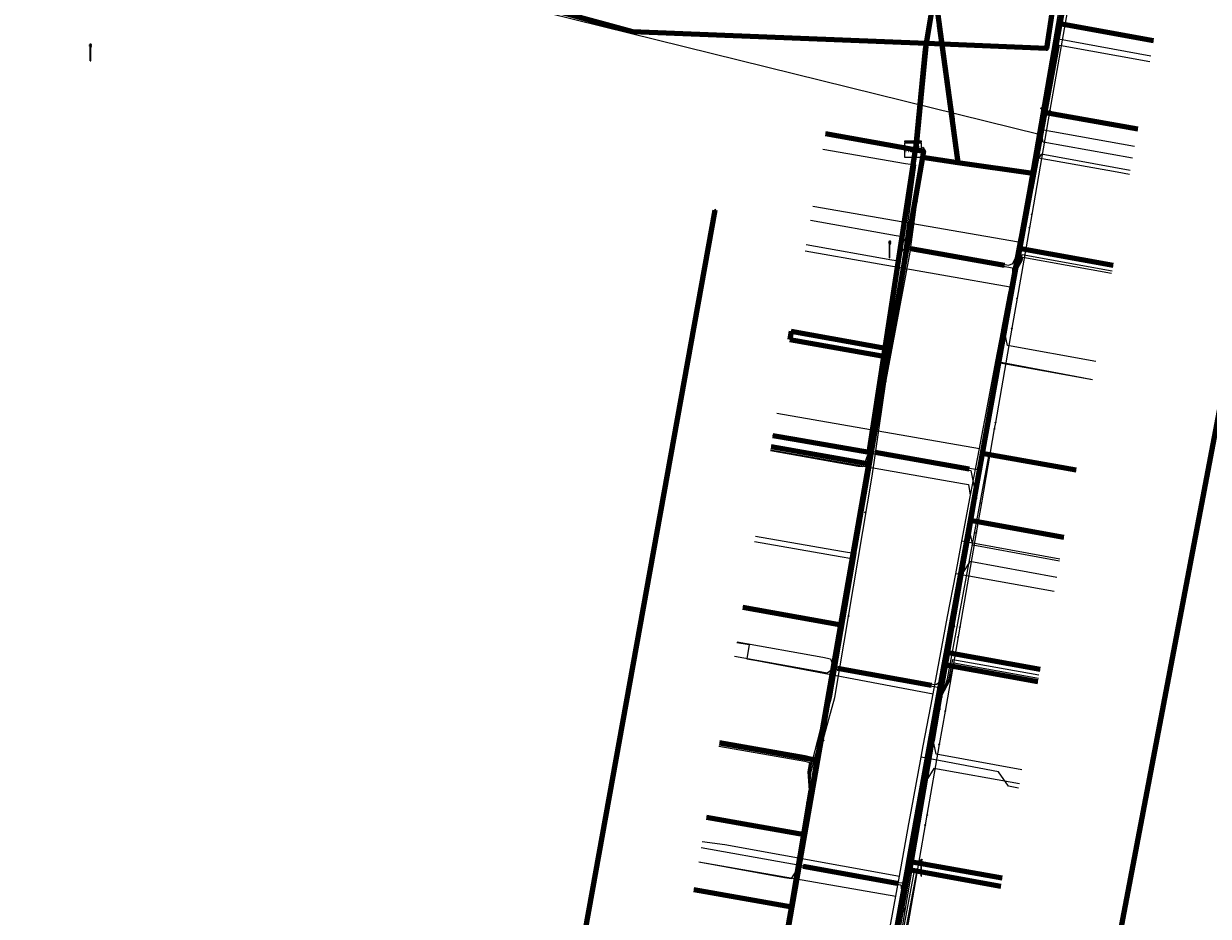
# Model space of a CAD drawing. Extents: x 152558 to 154479, y 462974 to 463683.
# Tile 166 of 256: x 153274 to 153331, y 463504 to 463547. Entities that reach past the tile are written whole.
import ezdxf
from ezdxf.enums import TextEntityAlignment as Align
from ezdxf.lldxf.tags import DXFTag

# ---------------------------------------------------------------- set-up
doc = ezdxf.new("R2010")
doc.units = 0
doc.header["$LTSCALE"] = 0.2
doc.layers.get('0').update_dxf_attribs({"linetype": 'CONTINUOUS'})
for name, color, linetype, lineweight in [('B-RO-KL-DATA_COAXIAAL_17_ZIGGO BV-G', 90, 'KL-DATA-N', 18), ('B-RO-KL-DATA_COAXIAAL_7_ZIGGO BV-G', 90, 'KL-DATA-N', 18), ('B-RO-KL-DATA_HULPSTUK_KPN BV-S', 90, 'CONTINUOUS', 25), ('B-RO-KL-DATA_HULPSTUK_REGGEFIBER OPERATOR BV-S', 90, 'CONTINUOUS', 25), ('B-RO-KL-DATA_HULPSTUK_ZIGGO BV-S', 90, 'CONTINUOUS', 25), ('B-RO-KL-DATA_KABELBED_KPN BV-G', 90, 'CONTINUOUS', 100), ('B-RO-KL-DATA_KABELBED_ZIGGO BV-G', 90, 'CONTINUOUS', 100), ('B-RO-KL-DATA_MANTELBUIS_STAAL_1.1_KPN BV-G', 90, 'CONTINUOUS', 100), ('B-RO-KL-DATA_MANTELBUIS_ZIGGO BV-G', 90, 'CONTINUOUS', 100), ('B-RO-KL-DATA_REGGEFIBER OPERATOR BV-G', 90, 'KL-DATA-N', 18), ('B-RO-KL-ET_LS_400 V_STEDIN NETBEHEER BV-G', 190, 'KL-LS-N', 18), ('B-RO-KL-ET_LS_GEMEENTE AMERSFOORT-S', 190, 'CONTINUOUS', 25), ('B-RO-KL-GAS_LD_KOPER_22_0.1 BAR_STEDIN NETBEHEER BV-G', 50, 'KL-GAS-LD-N', 18), ('B-RO-KL-GAS_LD_MANTELBUIS_PVC_STEDIN NETBEHEER BV-G', 50, 'CONTINUOUS', 100), ('B-RO-KL-GAS_LD_PE_32_0.1 BAR_STEDIN NETBEHEER BV-G', 50, 'KL-GAS-LD-N', 18), ('B-RO-KL-GAS_LD_PVC_63_0.1 BAR_STEDIN NETBEHEER BV-G', 50, 'KL-GAS-LD-N', 18), ('B-RO-KL-WATER_100_VITENS-G', 170, 'KL-WATER-N', 18), ('B-RO-KL-WATER_HULPSTUK_VITENS-S', 170, 'CONTINUOUS', 25)]:
    doc.layers.add(name, color=color, linetype=linetype, lineweight=lineweight)
doc.styles.add('NLCS-ISO', font='NLCS-ISO.ttf')
tags = doc.linetypes.add('KL-DATA-N', pattern='A,4,-1,[101,NLCS.SHX,S=0.5,R=0,X=0,Y=0],-1,4,-1,["D",Standard,S=1,R=0,X=-0.25,Y=-0.5],-1.5', length=12.5).pattern_tags.tags
tags[18] = DXFTag(74, 10)
tags = doc.linetypes.add('KL-GAS-LD-N', pattern='A,4,-1,[69,NLCS.SHX,S=0.5,R=0,X=0,Y=0],-1,4,-1,["L",Standard,S=1,R=0,X=0.25,Y=-0.5],-2', length=13).pattern_tags.tags
tags[18] = DXFTag(74, 10)
tags = doc.linetypes.add('KL-LS-N', pattern='A,4,-1,[103,NLCS.SHX,S=0.75,R=0,X=0,Y=0],-1,4,-1,["L",Standard,S=1,R=0,X=0,Y=-0.5],-2', length=13).pattern_tags.tags
tags[18] = DXFTag(74, 10)
doc.linetypes.add('KL-WATER-N', pattern='A,7,-0.5,[168,NLCS.SHX,S=0.75,R=0,X=0.75,Y=0],-2', length=9.5)

# ---------------------------------------------------------------- blocks, each defined once
blk = doc.blocks.new('SKL-WTB_HULP_KAST-SO')
at = {"color": 0, "linetype": 'ByBlock', "lineweight": 18}
for points in [[(-2, 2), (2, 2), (2, 1.68), (-2, 1.68)], [(-2, 1.52), (2, 1.52), (2, -2), (-2, -2)]]:
    blk.add_lwpolyline(points, close=True, dxfattribs=at)
at = {"color": 0, "linetype": 'ByBlock', "lineweight": 18, "style": 'NLCS-ISO'}
blk.add_text('kast', height=1.5, dxfattribs=at).set_placement((0, 0), align=Align.MIDDLE_CENTER)
at = {"color": 0, "linetype": 'ByBlock', "lineweight": 18, "style": 'NLCS-ISO', "flags": 1}
for tag, p in [('TYPE', (2.5, 0)), ('OMSCHRIJVING', (2.5, -3)), ('LABEL', (2.5, -1.5))]:
    blk.add_attdef(tag, p, '', height=1, dxfattribs=at)
blk = doc.blocks.new('SKL-WTB_HULP_OVERIG-SO')
at = {"color": 0, "linetype": 'ByBlock', "lineweight": 18}
for points in [[(-0.14, 0.14), (0.14, -0.14)], [(0.14, 0.14), (-0.14, -0.14)]]:
    blk.add_lwpolyline(points, dxfattribs=at)
at = {"color": 0, "linetype": 'ByBlock', "lineweight": 18, "style": 'NLCS-ISO', "flags": 1}
for tag, p in [('TYPE', (1.5, 0)), ('OMSCHRIJVING', (1.5, -3)), ('LABEL', (1.5, -1.5))]:
    blk.add_attdef(tag, p, '', height=1, dxfattribs=at)
blk = doc.blocks.new('SKL-ET_LS_MAST-SO')
for p, q in [((-0.05, 2.07), (0.05, 2.07)), ((-0.05, -2), (0.05, -2))]:
    blk.add_line(p, q)
for points in [[(-0.18, 1.76), (-0.22, 1.76), (-0.22, 1.84), (-0.18, 1.84), (-0.18, 1.79)], [(-0.18, 1.49), (-0.22, 1.49), (-0.22, 1.57), (-0.18, 1.57), (-0.18, 1.52)], [(-0.18, 1.79), (-0.05, 1.79)], [(-0.18, 1.76), (-0.05, 1.76)], [(-0.18, 1.52), (-0.05, 1.52)], [(-0.18, 1.49), (-0.05, 1.49)], [(-0.05, -2), (-0.05, 2.07)], [(0.05, -2), (0.05, 2.07)], [(0.18, 1.92), (0.05, 1.92)], [(0.18, 1.89), (0.05, 1.89)], [(0.18, 1.66), (0.05, 1.66)], [(0.18, 1.63), (0.05, 1.63)], [(0.18, 1.39), (0.05, 1.39)], [(0.18, 1.36), (0.05, 1.36)], [(0.18, 1.89), (0.22, 1.89), (0.22, 1.97), (0.18, 1.97), (0.18, 1.92)], [(0.18, 1.63), (0.22, 1.63), (0.22, 1.71), (0.18, 1.71), (0.18, 1.66)], [(0.18, 1.36), (0.22, 1.36), (0.22, 1.44), (0.18, 1.44), (0.18, 1.39)]]:
    blk.add_lwpolyline(points)

msp = doc.modelspace()

# ---------------------------------------------------------------- linework, layer by layer
at = {"layer": 'B-RO-KL-DATA_COAXIAAL_17_ZIGGO BV-G', "flags": 128}
for points in [[(153316.512, 463541.323), (153317.02, 463541.232), (153316.969, 463540.937), (153318.681, 463540.689), (153322.294, 463540.166), (153322.827, 463543.119), (153323.597, 463547.374), (153325.03, 463555.309)], [(153316.512, 463541.323), (153317.02, 463541.232), (153316.969, 463540.937), (153315.36, 463531.696), (153315.291, 463531.302), (153314.392, 463526.139), (153313.04, 463518.376), (153311.902, 463511.835), (153311.277, 463508.248), (153310.67, 463504.761), (153310.07, 463501.313), (153309.84, 463500), (153308.945, 463494.859), (153307.279, 463485.46), (153306.561, 463481.408), (153305.584, 463475.894), (153305.318, 463474.949), (153304.874, 463474.075), (153304.268, 463473.305), (153303.524, 463472.667), (153302.669, 463472.187), (153301.738, 463471.883), (153300.764, 463471.767), (153294.489, 463472.738), (153291.441, 463473.21), (153289.631, 463473.49), (153283.497, 463474.599), (153281.498, 463474.961), (153276.824, 463475.807), (153275.897, 463470.552), (153275.147, 463470.684), (153274.343, 463466.124), (153274.096, 463464.724), (153274.062, 463464.533), (153273.639, 463464.608)]]:
    msp.add_lwpolyline(points, dxfattribs=at)
at = {"layer": 'B-RO-KL-DATA_COAXIAAL_7_ZIGGO BV-G', "flags": 128}
for points in [[(153316.512, 463541.323), (153317.02, 463541.232), (153316.969, 463540.937), (153318.681, 463540.689), (153318.399, 463542.754), (153317.777, 463547.296), (153317.659, 463548.156), (153317.592, 463548.65), (153318.452, 463553.268), (153322.118, 463572.957), (153322.192, 463573.352), (153322.274, 463573.794), (153318.608, 463574.805), (153317.837, 463575.018), (153321.951, 463590.626), (153320.987, 463590.89), (153318.091, 463591.676), (153316.199, 463592.189), (153315.383, 463592.41), (153312.106, 463593.298), (153306.605, 463594.792), (153300.523, 463596.442), (153301.204, 463598.951)], [(153316.512, 463541.323), (153317.02, 463541.232), (153316.969, 463540.937), (153318.681, 463540.689), (153318.399, 463542.754), (153317.777, 463547.296), (153317.659, 463548.156), (153317.592, 463548.65), (153318.452, 463553.268), (153322.118, 463572.957), (153322.192, 463573.352), (153322.274, 463573.794), (153318.608, 463574.805), (153317.837, 463575.018), (153321.951, 463590.626), (153320.987, 463590.89), (153318.091, 463591.676), (153316.199, 463592.189), (153315.383, 463592.41), (153312.106, 463593.298), (153306.605, 463594.792), (153307.286, 463597.301)], [(153316.512, 463541.323), (153317.02, 463541.232), (153316.969, 463540.937), (153318.681, 463540.689), (153318.399, 463542.754), (153317.777, 463547.296), (153317.659, 463548.156), (153317.592, 463548.65), (153318.452, 463553.268), (153322.118, 463572.957), (153322.192, 463573.352), (153322.274, 463573.794), (153318.608, 463574.805), (153317.837, 463575.018), (153321.951, 463590.626), (153320.987, 463590.89), (153318.091, 463591.676), (153316.199, 463592.189), (153315.383, 463592.41), (153312.106, 463593.298), (153312.788, 463595.813)], [(153316.512, 463541.323), (153317.02, 463541.232), (153316.969, 463540.937), (153318.681, 463540.689), (153318.399, 463542.754), (153317.777, 463547.296), (153317.659, 463548.156), (153317.592, 463548.65), (153318.452, 463553.268), (153322.118, 463572.957), (153322.192, 463573.352), (153322.274, 463573.794), (153318.608, 463574.805), (153317.837, 463575.018), (153312.621, 463576.456), (153301.17, 463579.614), (153297.548, 463580.613), (153290.653, 463582.514), (153289.688, 463582.78), (153286.661, 463583.85), (153286.139, 463583.992), (153286.028, 463583.58), (153284.965, 463579.643)], [(153316.512, 463541.323), (153317.02, 463541.232), (153316.969, 463540.937), (153318.681, 463540.689), (153318.399, 463542.754), (153317.777, 463547.296), (153317.659, 463548.156), (153317.592, 463548.65), (153318.452, 463553.268), (153322.118, 463572.957), (153322.192, 463573.352), (153322.274, 463573.794), (153318.608, 463574.805), (153317.837, 463575.018), (153312.621, 463576.456), (153301.17, 463579.614), (153297.548, 463580.613), (153296.633, 463577.297)], [(153316.512, 463541.323), (153317.02, 463541.232), (153316.969, 463540.937), (153318.681, 463540.689), (153318.399, 463542.754), (153317.777, 463547.296), (153317.659, 463548.156), (153317.592, 463548.65), (153318.452, 463553.268), (153322.118, 463572.957), (153322.192, 463573.352), (153322.274, 463573.794), (153318.608, 463574.805), (153317.837, 463575.018), (153312.621, 463576.456), (153301.17, 463579.614), (153301.08, 463579.285), (153300.249, 463576.237)], [(153316.512, 463541.323), (153317.02, 463541.232), (153316.969, 463540.937), (153318.681, 463540.689), (153318.399, 463542.754), (153317.777, 463547.296), (153317.659, 463548.156), (153317.592, 463548.65), (153318.452, 463553.268), (153322.118, 463572.957), (153322.192, 463573.352), (153320.688, 463573.745), (153320.049, 463573.912), (153318.475, 463574.323), (153318.411, 463574.341), (153318.245, 463574.389), (153313.789, 463575.659), (153312.504, 463576.026), (153308.74, 463577.1), (153307.933, 463574.27)], [(153316.512, 463541.323), (153317.02, 463541.232), (153316.969, 463540.937), (153318.681, 463540.689), (153318.399, 463542.754), (153317.777, 463547.296), (153317.659, 463548.156), (153317.592, 463548.65), (153318.452, 463553.268), (153322.118, 463572.957), (153322.192, 463573.352), (153322.274, 463573.794), (153318.608, 463574.805), (153317.837, 463575.018), (153312.621, 463576.456), (153312.504, 463576.026), (153311.701, 463573.079)], [(153316.512, 463541.323), (153317.02, 463541.232), (153316.969, 463540.937), (153318.681, 463540.689), (153318.399, 463542.754), (153317.777, 463547.296), (153317.659, 463548.156), (153317.592, 463548.65), (153318.452, 463553.268), (153322.118, 463572.957), (153322.192, 463573.352), (153320.688, 463573.745), (153320.049, 463573.912), (153318.475, 463574.323), (153318.411, 463574.341), (153318.245, 463574.389), (153313.789, 463575.659), (153312.504, 463576.026), (153311.701, 463573.079)], [(153316.512, 463541.323), (153317.02, 463541.232), (153316.969, 463540.937), (153318.681, 463540.689), (153318.399, 463542.754), (153317.777, 463547.296), (153317.659, 463548.156), (153317.592, 463548.65), (153318.452, 463553.268), (153322.118, 463572.957), (153322.192, 463573.352), (153320.688, 463573.745), (153320.049, 463573.912), (153318.475, 463574.323), (153318.411, 463574.341), (153318.245, 463574.389), (153313.789, 463575.659), (153312.955, 463572.733)], [(153316.512, 463541.323), (153317.02, 463541.232), (153316.969, 463540.937), (153318.681, 463540.689), (153322.294, 463540.166), (153322.827, 463543.119), (153323.597, 463547.374), (153325.03, 463555.309), (153326.833, 463565.294), (153328.014, 463571.83), (153329.59, 463571.419), (153329.896, 463571.339), (153329.947, 463571.325), (153329.949, 463571.325), (153329.991, 463571.314), (153330.006, 463571.31), (153330.022, 463571.306), (153330.089, 463571.288), (153330.211, 463571.256), (153330.276, 463571.239), (153332.978, 463570.533), (153335.497, 463569.854), (153335.575, 463570.146), (153341.66, 463568.512), (153341.58, 463568.215), (153340.753, 463565.132)], [(153334.667, 463566.761), (153335.497, 463569.854), (153332.978, 463570.533), (153330.276, 463571.239), (153330.211, 463571.256), (153330.089, 463571.288), (153330.022, 463571.306), (153330.006, 463571.31), (153329.991, 463571.314), (153329.949, 463571.325), (153329.947, 463571.325), (153329.896, 463571.339), (153329.59, 463571.419), (153328.014, 463571.83), (153326.833, 463565.294), (153325.03, 463555.309), (153323.597, 463547.374), (153322.827, 463543.119), (153322.294, 463540.166), (153318.681, 463540.689), (153316.969, 463540.937), (153317.02, 463541.232), (153316.512, 463541.323)], [(153316.512, 463541.323), (153317.02, 463541.232), (153316.969, 463540.937), (153318.681, 463540.689), (153322.294, 463540.166), (153322.827, 463543.119), (153323.597, 463547.374), (153325.03, 463555.309), (153326.833, 463565.294), (153328.014, 463571.83), (153329.59, 463571.419), (153329.896, 463571.339), (153329.947, 463571.325), (153329.949, 463571.325), (153329.991, 463571.314), (153330.006, 463571.31), (153330.022, 463571.306), (153330.089, 463571.288), (153330.211, 463571.256), (153330.276, 463571.239), (153332.978, 463570.533), (153335.497, 463569.854), (153335.575, 463570.146), (153341.66, 463568.512), (153345.619, 463567.45), (153345.538, 463567.148), (153344.711, 463564.065)], [(153305.316, 463561.728), (153304.333, 463561.908), (153303.793, 463558.957), (153303.26, 463556.049), (153309.274, 463554.948), (153312.225, 463554.408), (153315.564, 463553.797), (153318.452, 463553.268), (153317.592, 463548.65), (153317.659, 463548.156), (153317.777, 463547.296), (153318.399, 463542.754), (153318.681, 463540.689), (153316.969, 463540.937), (153317.02, 463541.232), (153316.512, 463541.323)], [(153316.512, 463541.323), (153317.02, 463541.232), (153316.969, 463540.937), (153318.681, 463540.689), (153318.399, 463542.754), (153317.777, 463547.296), (153317.659, 463548.156), (153317.592, 463548.65), (153318.452, 463553.268), (153315.564, 463553.797), (153312.225, 463554.408), (153309.274, 463554.948), (153309.814, 463557.899), (153310.354, 463560.85), (153311.338, 463560.67)], [(153316.512, 463541.323), (153317.02, 463541.232), (153316.969, 463540.937), (153318.681, 463540.689), (153318.399, 463542.754), (153317.777, 463547.296), (153317.659, 463548.156), (153317.592, 463548.65), (153318.452, 463553.268), (153315.564, 463553.797), (153312.225, 463554.408), (153309.274, 463554.948), (153303.26, 463556.049), (153303.793, 463558.957), (153304.776, 463558.777)], [(153316.512, 463541.323), (153317.02, 463541.232), (153316.969, 463540.937), (153318.681, 463540.689), (153318.399, 463542.754), (153317.777, 463547.296), (153317.659, 463548.156), (153317.592, 463548.65), (153318.452, 463553.268), (153315.564, 463553.797), (153312.225, 463554.408), (153309.274, 463554.948), (153309.814, 463557.899), (153310.798, 463557.719)], [(153316.512, 463541.323), (153317.02, 463541.232), (153316.969, 463540.937), (153318.681, 463540.689), (153322.294, 463540.166), (153322.827, 463543.119), (153323.597, 463547.374), (153328.125, 463546.561)], [(153316.512, 463541.323), (153317.02, 463541.232), (153316.969, 463540.937), (153318.681, 463540.689), (153322.294, 463540.166), (153322.827, 463543.119), (153327.36, 463542.304)], [(153312.29, 463542.077), (153316.512, 463541.323)], [(153316.512, 463541.323), (153317.02, 463541.232), (153316.969, 463540.937), (153315.36, 463531.696), (153315.291, 463531.302), (153314.392, 463526.139), (153313.04, 463518.376), (153311.902, 463511.835), (153311.277, 463508.248), (153310.67, 463504.761), (153310.07, 463501.313), (153309.84, 463500), (153308.945, 463494.859), (153304.216, 463495.685)], [(153316.512, 463541.323), (153317.02, 463541.232), (153316.969, 463540.937), (153315.36, 463531.696), (153315.291, 463531.302), (153314.392, 463526.139), (153313.04, 463518.376), (153311.902, 463511.835), (153311.277, 463508.248), (153310.67, 463504.761), (153310.07, 463501.313), (153305.339, 463502.158)], [(153316.512, 463541.323), (153317.02, 463541.232), (153316.969, 463540.937), (153315.36, 463531.696), (153315.291, 463531.302), (153314.392, 463526.139), (153313.04, 463518.376), (153311.902, 463511.835), (153311.277, 463508.248), (153310.67, 463504.761), (153305.939, 463505.606)], [(153316.512, 463541.323), (153317.02, 463541.232), (153316.969, 463540.937), (153315.36, 463531.696), (153315.291, 463531.302), (153314.392, 463526.139), (153313.04, 463518.376), (153311.902, 463511.835), (153311.277, 463508.248), (153306.551, 463509.092)], [(153316.512, 463541.323), (153317.02, 463541.232), (153316.969, 463540.937), (153315.36, 463531.696), (153315.291, 463531.302), (153314.392, 463526.139), (153313.04, 463518.376), (153311.902, 463511.835), (153307.171, 463512.68)], [(153316.512, 463541.323), (153317.02, 463541.232), (153316.969, 463540.937), (153315.36, 463531.696), (153315.291, 463531.302), (153314.392, 463526.139), (153313.04, 463518.376), (153308.31, 463519.22)], [(153316.512, 463541.323), (153317.02, 463541.232), (153316.969, 463540.937), (153315.36, 463531.696), (153315.291, 463531.302), (153314.392, 463526.139), (153309.662, 463526.984)], [(153316.512, 463541.323), (153317.02, 463541.232), (153316.969, 463540.937), (153315.36, 463531.696), (153315.291, 463531.302), (153310.566, 463532.146), (153310.634, 463532.54)], [(153316.512, 463541.323), (153317.02, 463541.232), (153316.969, 463540.937), (153315.36, 463531.696), (153315.291, 463531.302), (153310.566, 463532.146)], [(153316.692, 463487.094), (153316.293, 463487.166), (153316.205, 463486.674), (153312.743, 463487.3), (153314.24, 463495.583), (153314.472, 463496.865), (153315.04, 463500), (153316.225, 463506.561), (153316.296, 463506.955), (153318.009, 463516.44), (153318.116, 463517.031), (153319.266, 463523.4), (153319.852, 463526.647), (153321.637, 463536.529), (153322.294, 463540.166), (153318.681, 463540.689), (153316.969, 463540.937), (153317.02, 463541.232), (153316.512, 463541.323)], [(153316.512, 463541.323), (153317.02, 463541.232), (153316.969, 463540.937), (153318.681, 463540.689), (153322.294, 463540.166), (153321.637, 463536.529), (153319.852, 463526.647), (153319.266, 463523.4), (153318.116, 463517.031), (153318.009, 463516.44), (153316.296, 463506.955), (153316.225, 463506.561), (153315.04, 463500), (153314.472, 463496.865), (153314.24, 463495.583), (153318.059, 463494.899)], [(153316.512, 463541.323), (153317.02, 463541.232), (153316.969, 463540.937), (153318.681, 463540.689), (153322.294, 463540.166), (153321.637, 463536.529), (153319.852, 463526.647), (153319.266, 463523.4), (153318.116, 463517.031), (153318.009, 463516.44), (153316.296, 463506.955), (153316.225, 463506.561), (153315.04, 463500), (153314.472, 463496.865), (153319.011, 463496.084)], [(153316.512, 463541.323), (153317.02, 463541.232), (153316.969, 463540.937), (153318.681, 463540.689), (153322.294, 463540.166), (153321.637, 463536.529), (153319.852, 463526.647), (153319.266, 463523.4), (153318.116, 463517.031), (153318.009, 463516.44), (153316.296, 463506.955), (153316.225, 463506.561), (153320.753, 463505.748)], [(153316.512, 463541.323), (153317.02, 463541.232), (153316.969, 463540.937), (153318.681, 463540.689), (153322.294, 463540.166), (153321.637, 463536.529), (153319.852, 463526.647), (153319.266, 463523.4), (153318.116, 463517.031), (153318.009, 463516.44), (153316.296, 463506.955), (153320.824, 463506.142)], [(153316.512, 463541.323), (153317.02, 463541.232), (153316.969, 463540.937), (153318.681, 463540.689), (153322.294, 463540.166), (153321.637, 463536.529), (153319.852, 463526.647), (153319.266, 463523.4), (153318.116, 463517.031), (153318.009, 463516.44), (153322.54, 463515.626)], [(153316.512, 463541.323), (153317.02, 463541.232), (153316.969, 463540.937), (153318.681, 463540.689), (153322.294, 463540.166), (153321.637, 463536.529), (153326.17, 463535.715)], [(153316.512, 463541.323), (153317.02, 463541.232), (153316.969, 463540.937), (153318.681, 463540.689), (153322.294, 463540.166), (153321.637, 463536.529), (153326.17, 463535.715)], [(153316.512, 463541.323), (153317.02, 463541.232), (153316.969, 463540.937), (153318.681, 463540.689), (153322.294, 463540.166), (153321.637, 463536.529), (153319.852, 463526.647), (153319.266, 463523.4), (153318.116, 463517.031), (153322.646, 463516.217)], [(153316.512, 463541.323), (153317.02, 463541.232), (153316.969, 463540.937), (153318.681, 463540.689), (153322.294, 463540.166), (153321.637, 463536.529), (153319.852, 463526.647), (153319.266, 463523.4), (153323.795, 463522.586)], [(153316.512, 463541.323), (153317.02, 463541.232), (153316.969, 463540.937), (153318.681, 463540.689), (153322.294, 463540.166), (153321.637, 463536.529), (153319.852, 463526.647), (153324.382, 463525.834)]]:
    msp.add_lwpolyline(points, dxfattribs=at)
at = {"layer": 'B-RO-KL-DATA_KABELBED_KPN BV-G', "flags": 128}
for points in [[(153314.402, 463526.684), (153316.66, 463541.497), (153317.116, 463546.134), (153317.163, 463546.417), (153321.146, 463570.466), (153321.381, 463574.651)], [(153328.474, 463572.949), (153325.127, 463560.575), (153322.958, 463546.183), (153317.163, 463546.417), (153302.975, 463546.99), (153262.376, 463558.049)], [(153317.136, 463546.256), (153317.116, 463546.134), (153316.66, 463541.497), (153316.635, 463541.332)], [(153319.77, 463500.314), (153321.6, 463500), (153322.294, 463499.881), (153325.716, 463499.286), (153325.851, 463500), (153334.618, 463546.142)], [(153304.161, 463495.385), (153301.783, 463495.804), (153299.367, 463496.21), (153300.049, 463500), (153306.964, 463538.388)], [(153310.797, 463527.313), (153309.756, 463527.495)], [(153314.402, 463526.684), (153310.797, 463527.313)], [(153309.04, 463495.421), (153309.837, 463500), (153314.484, 463526.67), (153314.402, 463526.684)]]:
    msp.add_lwpolyline(points, dxfattribs=at)
at = {"layer": 'B-RO-KL-DATA_KABELBED_ZIGGO BV-G', "flags": 128}
for points in [[(153325.03, 463555.309), (153323.597, 463547.374)], [(153317.659, 463548.156), (153318.681, 463540.689)], [(153323.597, 463547.374), (153322.827, 463543.119)], [(153328.125, 463546.561), (153323.597, 463547.374)], [(153322.827, 463543.119), (153322.294, 463540.166)], [(153322.827, 463543.119), (153327.36, 463542.304)], [(153312.29, 463542.077), (153316.512, 463541.323)], [(153316.969, 463540.937), (153315.36, 463531.696)], [(153316.512, 463541.323), (153317.02, 463541.232), (153316.969, 463540.937)], [(153316.969, 463540.937), (153318.681, 463540.689)], [(153318.681, 463540.689), (153322.294, 463540.166)], [(153322.294, 463540.166), (153321.637, 463536.529)], [(153321.637, 463536.529), (153319.852, 463526.647)], [(153326.17, 463535.715), (153321.637, 463536.529)], [(153310.634, 463532.54), (153310.566, 463532.146)], [(153310.634, 463532.54), (153315.36, 463531.696)], [(153310.566, 463532.146), (153315.291, 463531.302)], [(153315.36, 463531.696), (153315.291, 463531.302)], [(153315.291, 463531.302), (153314.392, 463526.139)], [(153309.662, 463526.984), (153314.392, 463526.139)], [(153319.852, 463526.647), (153319.266, 463523.4)], [(153324.382, 463525.834), (153319.852, 463526.647)], [(153314.392, 463526.139), (153313.04, 463518.376)], [(153319.266, 463523.4), (153318.116, 463517.031)], [(153323.795, 463522.586), (153319.266, 463523.4)], [(153308.31, 463519.22), (153313.04, 463518.376)], [(153313.04, 463518.376), (153311.902, 463511.835)], [(153318.116, 463517.031), (153318.009, 463516.44)], [(153322.646, 463516.217), (153318.116, 463517.031)], [(153318.009, 463516.44), (153316.296, 463506.955)], [(153322.54, 463515.626), (153318.009, 463516.44)], [(153307.171, 463512.68), (153311.902, 463511.835)], [(153311.902, 463511.835), (153311.277, 463508.248)], [(153306.551, 463509.092), (153311.277, 463508.248)], [(153311.277, 463508.248), (153310.67, 463504.761)], [(153316.225, 463506.561), (153314.472, 463496.865)], [(153316.296, 463506.955), (153316.225, 463506.561)], [(153320.753, 463505.748), (153316.225, 463506.561)], [(153320.824, 463506.142), (153316.296, 463506.955)], [(153305.939, 463505.606), (153310.67, 463504.761)], [(153310.67, 463504.761), (153310.07, 463501.313)]]:
    msp.add_lwpolyline(points, dxfattribs=at)
at = {"layer": 'B-RO-KL-DATA_MANTELBUIS_STAAL_1.1_KPN BV-G', "flags": 128}
msp.add_lwpolyline([(153317.136, 463546.256), (153317.116, 463546.134), (153316.66, 463541.497), (153316.635, 463541.332)], dxfattribs=at)
at = {"layer": 'B-RO-KL-DATA_MANTELBUIS_ZIGGO BV-G', "flags": 128}
msp.add_lwpolyline([(153317.777, 463547.296), (153318.399, 463542.754)], dxfattribs=at)
at = {"layer": 'B-RO-KL-DATA_REGGEFIBER OPERATOR BV-G', "flags": 128}
for points in [[(153311.395, 463470.313), (153310.923, 463471.609), (153310.949, 463474.596), (153314.153, 463493.933), (153317.91, 463514.958), (153321.353, 463535.196), (153325.712, 463560.428), (153326.964, 463568.38), (153327.637, 463571.139), (153329.002, 463572.153), (153329.369, 463572.22), (153331.853, 463571.569)], [(153321.353, 463535.196), (153321.6, 463536.033), (153323.538, 463546.642), (153327.991, 463545.832)], [(153321.353, 463535.196), (153321.668, 463535.956), (153323.589, 463546.342), (153327.941, 463545.555)], [(153304.466, 463471.833), (153304.872, 463472.368), (153305.758, 463475.894), (153308.301, 463491.288), (153311.504, 463510.388), (153312.739, 463514.871), (153314.538, 463525.547), (153315.207, 463530.105), (153316.353, 463536.254), (153317.048, 463541.384)], [(153312.167, 463541.33), (153316.152, 463540.637), (153316.636, 463540.571), (153316.057, 463536.301), (153315.219, 463530.971), (153315.21, 463530.105)], [(153321.353, 463535.196), (153321.728, 463535.943), (153321.779, 463536.245), (153326.117, 463535.459)], [(153321.353, 463535.196), (153321.789, 463535.961), (153321.815, 463536.11), (153326.095, 463535.336)], [(153310.58, 463532.22), (153314.622, 463531.516), (153315.147, 463531.418), (153315.103, 463531.002), (153315.21, 463530.105)], [(153310.619, 463532.442), (153314.685, 463531.735), (153315.25, 463531.626), (153315.158, 463530.994), (153315.21, 463530.105)], [(153317.91, 463514.958), (153318.18, 463515.771), (153320.18, 463526.516), (153324.365, 463525.76)], [(153308.914, 463522.652), (153313.07, 463521.929), (153313.75, 463521.813), (153312.561, 463514.844), (153311.571, 463511.227), (153311.504, 463510.388)], [(153308.868, 463522.389), (153312.997, 463521.669), (153313.564, 463521.574), (153312.446, 463514.936), (153311.51, 463511.253), (153311.504, 463510.388)], [(153317.91, 463514.958), (153318.236, 463515.734), (153318.431, 463516.704), (153322.593, 463515.954)], [(153317.91, 463514.958), (153318.297, 463515.683), (153318.482, 463516.534), (153322.564, 463515.797)], [(153307.197, 463512.79), (153311.31, 463512.074), (153311.632, 463511.985), (153311.476, 463511.276), (153311.504, 463510.388)], [(153307.149, 463512.516), (153311.302, 463511.792), (153311.521, 463511.734), (153311.437, 463511.277), (153311.504, 463510.388)], [(153314.153, 463493.933), (153314.406, 463494.729), (153316.598, 463506.596), (153320.765, 463505.838)], [(153314.153, 463493.933), (153314.467, 463494.678), (153316.692, 463506.437), (153320.741, 463505.706)]]:
    msp.add_lwpolyline(points, dxfattribs=at)
at = {"layer": 'B-RO-KL-ET_LS_400 V_STEDIN NETBEHEER BV-G', "flags": 128}
for points in [[(153311.902, 463482.165), (153312.969, 463489.084), (153313.32, 463491.363), (153313.573, 463493.005), (153313.745, 463494.119), (153313.898, 463495.108), (153314.172, 463496.887), (153314.333, 463497.788), (153314.609, 463499.326), (153314.902, 463500.95), (153315.223, 463502.721), (153315.301, 463503.151), (153315.451, 463503.978), (153315.685, 463505.274), (153315.862, 463506.251), (153316.318, 463508.769), (153316.427, 463509.371), (153316.903, 463511.986), (153317.007, 463512.539), (153317.368, 463514.445), (153317.481, 463515.04), (153317.99, 463517.732), (153318.186, 463518.767), (153318.577, 463520.832), (153318.874, 463522.405), (153318.938, 463522.742), (153319.263, 463524.463), (153319.293, 463524.623), (153319.721, 463526.882), (153319.885, 463527.752), (153319.993, 463528.325), (153320.514, 463531.078), (153320.798, 463532.578), (153320.805, 463532.615), (153321.124, 463534.301), (153321.197, 463534.688), (153321.606, 463536.853), (153321.711, 463537.406), (153321.889, 463538.345), (153322.007, 463538.968), (153322.632, 463542.273), (153322.836, 463543.355), (153323.62, 463547.499)], [(153327.201, 463541.448), (153322.632, 463542.273)], [(153326.368, 463540.212), (153322.575, 463540.898), (153322.296, 463539.422), (153322.027, 463538.964), (153322.007, 463538.968)], [(153326.959, 463540.106), (153326.368, 463540.212)], [(153311.686, 463538.579), (153321.606, 463536.853)], [(153311.309, 463536.412), (153321.197, 463534.688)], [(153324.677, 463530.29), (153320.514, 463531.078)], [(153325.169, 463530.201), (153324.677, 463530.29)], [(153309.945, 463528.585), (153319.721, 463526.882)], [(153309.636, 463526.811), (153314.956, 463525.885)], [(153314.956, 463525.885), (153318.897, 463525.199)], [(153318.897, 463525.199), (153319.189, 463525.148), (153319.273, 463524.627), (153319.293, 463524.623)], [(153323.606, 463521.549), (153318.874, 463522.405)], [(153323.322, 463519.975), (153318.577, 463520.832)], [(153308.019, 463517.526), (153308.61, 463517.423), (153308.49, 463516.734), (153308.979, 463516.649)], [(153308.979, 463516.649), (153317.481, 463515.04)], [(153320.634, 463511.282), (153316.903, 463511.986)], [(153321.61, 463510.496), (153321.118, 463510.585), (153320.634, 463511.282)], [(153306.346, 463507.915), (153307.439, 463507.776)], [(153307.439, 463507.776), (153315.862, 463506.251)], [(153306.175, 463506.93), (153315.685, 463505.274)]]:
    msp.add_lwpolyline(points, dxfattribs=at)
at = {"layer": 'B-RO-KL-GAS_LD_KOPER_22_0.1 BAR_STEDIN NETBEHEER BV-G', "flags": 128}
for points in [[(153327.101, 463540.893), (153322.802, 463541.669), (153322.692, 463542.197)], [(153326.994, 463540.303), (153322.697, 463541.079), (153322.413, 463540.621)], [(153311.572, 463537.899), (153315.707, 463537.165)], [(153311.362, 463536.72), (153315.494, 463535.981)], [(153325.329, 463531.087), (153321.073, 463531.856), (153320.962, 463532.383)], [(153325.169, 463530.201), (153320.722, 463531.004)], [(153309.769, 463527.577), (153314.006, 463526.838)], [(153309.633, 463526.786), (153313.863, 463526.034)], [(153323.589, 463521.451), (153319.393, 463522.209), (153319.282, 463522.738)], [(153323.446, 463520.664), (153319.255, 463521.421), (153318.972, 463520.964)], [(153308.026, 463517.547), (153312.161, 463516.811)], [(153307.899, 463516.859), (153312.033, 463516.123)], [(153321.77, 463511.381), (153317.636, 463512.128), (153317.525, 463512.656)], [(153321.645, 463510.693), (153317.517, 463511.438), (153317.235, 463510.98)], [(153306.295, 463507.622), (153310.431, 463506.891)], [(153306.174, 463506.933), (153310.309, 463506.181)]]:
    msp.add_lwpolyline(points, dxfattribs=at)
at = {"layer": 'B-RO-KL-GAS_LD_MANTELBUIS_PVC_STEDIN NETBEHEER BV-G', "flags": 128}
for points in [[(153316.405, 463536.529), (153320.934, 463535.722)], [(153314.693, 463526.7), (153319.223, 463525.9)], [(153312.873, 463516.278), (153317.401, 463515.465)], [(153311.221, 463506.726), (153315.747, 463505.904)]]:
    msp.add_lwpolyline(points, dxfattribs=at)
at = {"layer": 'B-RO-KL-GAS_LD_PE_32_0.1 BAR_STEDIN NETBEHEER BV-G', "flags": 128}
for points in [[(153290.226, 463549.188), (153292.245, 463549.567), (153322.662, 463542.027)], [(153315.707, 463537.165), (153316.033, 463537.111), (153316.217, 463536.613), (153321.139, 463535.736), (153321.336, 463535.809), (153321.699, 463536.601)], [(153315.494, 463535.981), (153315.711, 463535.946), (153315.771, 463535.956), (153315.903, 463536.238), (153316.031, 463536.446), (153316.101, 463536.532), (153321.319, 463535.602), (153321.353, 463534.632)], [(153313.863, 463526.034), (153314.072, 463526.005), (153314.138, 463526.045), (153314.334, 463526.578), (153314.402, 463526.636), (153314.481, 463526.654), (153319.308, 463525.813), (153319.58, 463524.447)], [(153314.006, 463526.838), (153319.523, 463525.877), (153319.586, 463525.883), (153319.655, 463525.919), (153319.718, 463525.995), (153319.976, 463526.712)], [(153312.161, 463516.811), (153312.535, 463516.74), (153312.665, 463516.399), (153312.734, 463516.354), (153317.557, 463515.488), (153317.648, 463515.514), (153317.757, 463515.583), (153318.269, 463516.941)], [(153312.033, 463516.123), (153312.376, 463516.062), (153312.667, 463516.264), (153317.785, 463515.345), (153317.908, 463514.871)], [(153310.309, 463506.181), (153310.648, 463506.126), (153311.015, 463506.713), (153315.934, 463505.819), (153316.095, 463504.523), (153316.12, 463504.487)], [(153310.431, 463506.891), (153315.946, 463505.92), (153316.018, 463505.933), (153316.2, 463506.11), (153316.537, 463506.951)]]:
    msp.add_lwpolyline(points, dxfattribs=at)
at = {"layer": 'B-RO-KL-GAS_LD_PVC_63_0.1 BAR_STEDIN NETBEHEER BV-G', "flags": 128}
msp.add_lwpolyline([(153310.812, 463473.782), (153311.355, 463478.2), (153313.48, 463489.404), (153313.862, 463491.422), (153314.049, 463492.406), (153314.374, 463494.122), (153314.529, 463494.938), (153314.683, 463495.749), (153314.939, 463497.303), (153315.28, 463499.376), (153315.553, 463501.036), (153315.829, 463502.714), (153316.072, 463504.193), (153316.12, 463504.487), (153316.537, 463506.951), (153316.861, 463508.825), (153317.235, 463510.98), (153317.525, 463512.656), (153317.547, 463512.784), (153317.908, 463514.871), (153318.269, 463516.941), (153318.507, 463518.305), (153318.972, 463520.964), (153319.142, 463521.937), (153319.282, 463522.738), (153319.58, 463524.447), (153319.976, 463526.712), (153320.017, 463526.947), (153320.722, 463531.004), (153320.957, 463532.354), (153320.962, 463532.383), (153321.353, 463534.632), (153321.699, 463536.601), (153321.916, 463537.823), (153322.413, 463540.621), (153322.662, 463542.027), (153322.692, 463542.197), (153322.965, 463543.737), (153323.863, 463548.803), (153324.138, 463550.349), (153324.294, 463551.23), (153324.666, 463553.566), (153324.906, 463555.068), (153324.941, 463555.289), (153324.984, 463555.562), (153325.015, 463555.759), (153325.192, 463556.864), (153325.717, 463560.162), (153326.242, 463563.459), (153326.87, 463567.399), (153327.841, 463572.222)], dxfattribs=at)
at = {"layer": 'B-RO-KL-WATER_100_VITENS-G', "flags": 128}
msp.add_lwpolyline([(153326.219, 463565.884), (153325.456, 463561.161), (153325.739, 463560.502), (153326.022, 463559.843), (153324.985, 463553.907), (153324.786, 463552.767), (153324.504, 463551.152), (153324.447, 463550.824), (153324.278, 463549.859), (153323.993, 463548.222), (153323.117, 463543.201), (153322.241, 463538.179), (153322.129, 463537.536), (153321.535, 463534.128), (153321.283, 463532.684), (153320.49, 463528.135), (153320.437, 463527.831), (153319.813, 463524.253), (153319.561, 463522.809), (153318.768, 463518.261), (153318.685, 463517.788), (153318.061, 463514.21), (153317.78, 463512.597), (153317.186, 463509.188), (153317.103, 463508.714), (153316.28, 463503.998), (153316.058, 463502.723), (153315.746, 463500.934), (153315.434, 463499.145), (153315.405, 463498.978)], dxfattribs=at)

# ---------------------------------------------------------------- block references
at = {"layer": 'B-RO-KL-DATA_HULPSTUK_KPN BV-S', "xscale": 0.2, "yscale": 0.2, "zscale": 0.2}
for p in [(153306.964, 463538.388), (153309.756, 463527.495), (153310.797, 463527.313), (153310.797, 463527.313), (153314.402, 463526.684), (153314.402, 463526.684), (153314.402, 463526.684)]:
    msp.add_blockref('SKL-WTB_HULP_OVERIG-SO', p, dxfattribs=at)
at = {"layer": 'B-RO-KL-DATA_HULPSTUK_REGGEFIBER OPERATOR BV-S', "xscale": 0.2, "yscale": 0.2, "zscale": 0.2}
for p in [(153322.7, 463543.3), (153317, 463541.4), (153316.7, 463538.8), (153321.9, 463538.2), (153321.2, 463534.2), (153315.8, 463533.5), (153315, 463529), (153320.2, 463528.2), (153319.5, 463524.3), (153314.2, 463523.8), (153313.4, 463518.8), (153318.5, 463518.3), (153317.8, 463514.3), (153312.2, 463512.8), (153311.4, 463509.8), (153316.9, 463509.3)]:
    msp.add_blockref('SKL-WTB_HULP_OVERIG-SO', p, dxfattribs=at)
at = {"layer": 'B-RO-KL-DATA_HULPSTUK_ZIGGO BV-S', "xscale": 0.2, "yscale": 0.2, "zscale": 0.2}
msp.add_blockref('SKL-WTB_HULP_KAST-SO', (153316.512, 463541.323), dxfattribs=at)
at = {"layer": 'B-RO-KL-ET_LS_GEMEENTE AMERSFOORT-S', "xscale": 0.2, "yscale": 0.2, "zscale": 0.2}
for p in [(153276.827, 463545.99), (153315.393, 463536.486), (153316.915, 463506.65)]:
    msp.add_blockref('SKL-ET_LS_MAST-SO', p, dxfattribs=at)
at = {"layer": 'B-RO-KL-WATER_HULPSTUK_VITENS-S', "xscale": 0.2, "yscale": 0.2, "zscale": 0.2}
for p in [(153323.117, 463543.201), (153322.241, 463538.179), (153322.129, 463537.536), (153321.535, 463534.128), (153321.283, 463532.684), (153320.437, 463527.831), (153320.49, 463528.135), (153319.813, 463524.253), (153319.561, 463522.809), (153318.768, 463518.261), (153318.685, 463517.788), (153318.061, 463514.21), (153317.78, 463512.597), (153317.186, 463509.188), (153317.103, 463508.714)]:
    msp.add_blockref('SKL-WTB_HULP_OVERIG-SO', p, dxfattribs=at)

doc.saveas('drawing.dxf')
